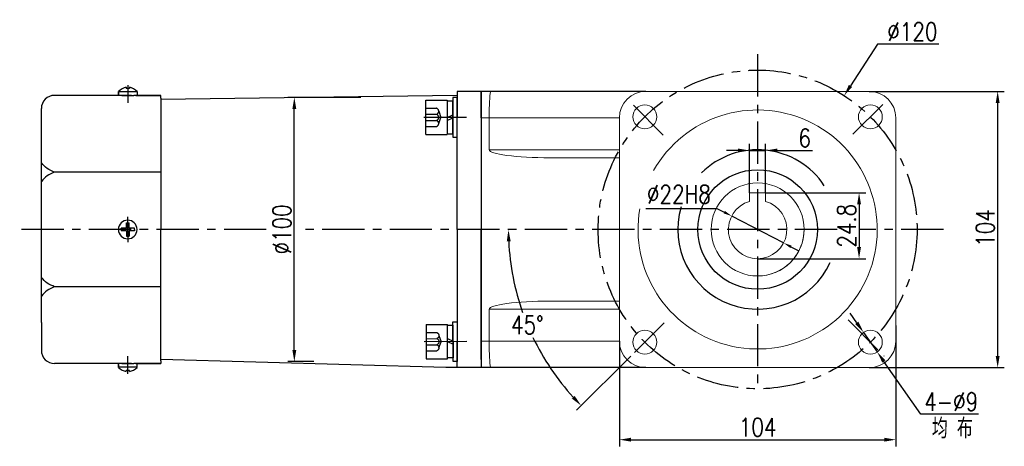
# Model space of a CAD drawing. Header units: inches. Extents: x 675 to 6233, y 11 to 1887.
# Tile 2 of 48: x 2558 to 2854, y 227 to 355. Entities that reach past the tile are written whole.
import ezdxf

# ---------------------------------------------------------------- set-up
doc = ezdxf.new("R2010")
doc.units = ezdxf.units.IN
doc.header["$LTSCALE"] = 10
doc.header["$MEASUREMENT"] = 0
doc.linetypes.add('CENTER', pattern=[10.16, 6.35, -1.27, 1.27, -1.27])
doc.linetypes.add('HIDDEN', pattern=[1.905, 1.27, -0.635])
for name, color, linetype in [('1轮廓实线层', 7, 'Continuous'), ('3中心线层', 1, 'CENTER'), ('4虚线层', 6, 'HIDDEN'), ('6文字层', 3, 'Continuous'), ('7标注层', 4, 'Continuous')]:
    doc.layers.add(name, color=color, linetype=linetype)
doc.styles.add('PC_TEXTSTYLE', font='isocp.shx', dxfattribs={"width": 0.8, "bigfont": 'HZFS.SHX'})
doc.styles.add('TH_GBDIM', font='romans.shx', dxfattribs={"width": 0.8, "bigfont": 'gbcbig.shx'})
doc.dimstyles.new('TH_GBDIM', dxfattribs={"dimtxt": 3.5, "dimasz": 2.5, "dimexe": 2, "dimexo": 0, "dimgap": 1, "dimtad": 1, "dimdec": 4, "dimdsep": 46, "dimtxsty": 'TH_GBDIM', "dimcen": 0.09, "dimclrd": 4, "dimclre": 4, "dimclrt": 3, "dimadec": 0, "dimazin": 0, "dimtfac": 1, "dimtdec": 4, "dimtmove": 0, "dimatfit": 3, "dimfxl": 1, "dimtzin": 0, "dimarcsym": 0})
doc.dimstyles.new('角度标注', dxfattribs={"dimtxt": 3.5, "dimasz": 3, "dimexe": 2, "dimexo": 0, "dimgap": 1, "dimtad": 1, "dimtih": 1, "dimtoh": 1, "dimdsep": 46, "dimtxsty": 'PC_TEXTSTYLE', "dimsah": 1, "dimcen": 0.09, "dimclrd": 4, "dimclrt": 3, "dimadec": 0, "dimazin": 0, "dimtfac": 0.7, "dimtmove": 0, "dimatfit": 0, "dimfxl": 1, "dimtzin": 0, "dimarcsym": 0})

# ---------------------------------------------------------------- blocks, each defined once
blk = doc.blocks.new('*D67')
at = {"layer": '7标注层', "color": 4, "lineweight": -2, "transparency": 16777216}
for p, q in [((2813.45, 333.71), (2854.11, 333.71)), ((2852.11, 254.01), (2852.11, 330.21)), ((2813.45, 250.51), (2854.11, 250.51))]:
    blk.add_line(p, q, dxfattribs=at)
at = {"layer": '7标注层', "color": 4, "transparency": 16777216}
for points in [[(2851.52, 330.21), (2852.69, 330.21), (2852.11, 333.71)], [(2851.52, 254.01), (2852.69, 254.01), (2852.11, 250.51)]]:
    blk.add_solid(points, dxfattribs=at)
at = {"layer": 'Defpoints', "color": 0, "transparency": 16777216}
for p in [(2813.45, 333.71), (2852.11, 333.71), (2813.45, 250.51)]:
    blk.add_point(p, dxfattribs=at)
at = {"layer": '7标注层', "color": 3, "transparency": 16777216, "insert": (2848.36, 292.55), "char_height": 5.5, "attachment_point": 5, "rotation": 90, "style": 'TH_GBDIM'}
blk.add_mtext('104', dxfattribs=at)
blk = doc.blocks.new('*D68')
at = {"layer": '7标注层', "color": 4, "lineweight": -2, "transparency": 16777216}
for p, q in [((2815.93, 347.94), (2807.8, 335.36)), ((2834.4, 347.94), (2815.93, 347.94)), ((2779.76, 292.11), (2779.94, 292.11)), ((2779.85, 292.02), (2779.85, 292.2))]:
    blk.add_line(p, q, dxfattribs=at)
at = {"layer": '7标注层', "color": 4, "transparency": 16777216}
blk.add_solid([(2807.31, 335.68), (2808.29, 335.04), (2805.9, 332.42)], dxfattribs=at)
at = {"layer": 'Defpoints', "color": 0, "transparency": 16777216}
for p in [(2805.9, 332.42), (2753.79, 251.79)]:
    blk.add_point(p, dxfattribs=at)
at = {"layer": '7标注层', "color": 3, "transparency": 16777216, "insert": (2826.44, 351.69), "char_height": 5.5, "attachment_point": 5, "style": 'TH_GBDIM'}
blk.add_mtext('{∅120}{}{}', dxfattribs=at)
blk = doc.blocks.new('*D60')
at = {"layer": '7标注层', "color": 4, "lineweight": -2, "transparency": 16777216}
for p, q in [((2809.72, 263.98), (2807.71, 266.85)), ((2811.72, 261.12), (2815.85, 255.22)), ((2828.96, 236.47), (2817.86, 252.35)), ((2846.3, 236.47), (2828.96, 236.47))]:
    blk.add_line(p, q, dxfattribs=at)
at = {"layer": '7标注层', "color": 4, "transparency": 16777216}
for points in [[(2810.2, 264.32), (2809.24, 263.65), (2811.72, 261.12)], [(2818.33, 252.68), (2817.38, 252.01), (2815.85, 255.22)]]:
    blk.add_solid(points, dxfattribs=at)
at = {"layer": 'Defpoints', "color": 0, "transparency": 16777216}
for p in [(2811.72, 261.12), (2815.85, 255.22)]:
    blk.add_point(p, dxfattribs=at)
at = {"layer": '7标注层', "color": 3, "transparency": 16777216, "insert": (2838.13, 240.22), "char_height": 5.5, "attachment_point": 5, "style": 'TH_GBDIM'}
blk.add_mtext('{4-∅9}', dxfattribs=at)
blk = doc.blocks.new('*D69')
at = {"layer": '7标注层', "color": 4, "lineweight": -2, "transparency": 16777216}
for p, q in [((2777.45, 303.15), (2777.45, 317.89)), ((2782.25, 303.15), (2782.25, 317.89)), ((2773.95, 315.89), (2770.45, 315.89)), ((2777.45, 315.89), (2782.25, 315.89)), ((2785.75, 315.89), (2796.39, 315.89))]:
    blk.add_line(p, q, dxfattribs=at)
at = {"layer": '7标注层', "color": 4, "transparency": 16777216}
for points in [[(2773.95, 316.48), (2773.95, 315.31), (2777.45, 315.89)], [(2785.75, 316.48), (2785.75, 315.31), (2782.25, 315.89)]]:
    blk.add_solid(points, dxfattribs=at)
at = {"layer": 'Defpoints', "color": 0, "transparency": 16777216}
for p in [(2777.45, 315.89), (2777.45, 303.15), (2782.25, 303.15)]:
    blk.add_point(p, dxfattribs=at)
at = {"layer": '7标注层', "color": 3, "transparency": 16777216, "insert": (2794.03, 319.64), "char_height": 5.5, "attachment_point": 5, "style": 'TH_GBDIM'}
blk.add_mtext('6', dxfattribs=at)
blk = doc.blocks.new('*D70')
at = {"layer": '7标注层', "color": 4, "lineweight": -2, "transparency": 16777216}
for p, q in [((2746.19, 298.46), (2767.6, 298.46)), ((2767.6, 298.46), (2769.82, 297.31)), ((2787.66, 288.05), (2772.04, 296.16)), ((2789.88, 286.9), (2792.1, 285.75))]:
    blk.add_line(p, q, dxfattribs=at)
at = {"layer": '7标注层', "color": 4, "transparency": 16777216}
for points in [[(2770.01, 297.68), (2769.62, 296.94), (2772.04, 296.16)], [(2790.07, 287.27), (2789.68, 286.53), (2787.66, 288.05)]]:
    blk.add_solid(points, dxfattribs=at)
at = {"layer": 'Defpoints', "color": 0, "transparency": 16777216}
for p in [(2772.04, 296.16), (2787.66, 288.05)]:
    blk.add_point(p, dxfattribs=at)
at = {"layer": '7标注层', "color": 3, "transparency": 16777216, "insert": (2756.15, 302.71), "char_height": 5.5, "attachment_point": 5, "style": 'TH_GBDIM'}
blk.add_mtext('{∅22}{}{H8}', dxfattribs=at)
blk = doc.blocks.new('*D71')
at = {"layer": '7标注层', "color": 4, "lineweight": -2, "transparency": 16777216}
for p, q in [((2782.25, 303.15), (2812.39, 303.15)), ((2810.39, 299.65), (2810.39, 286.81)), ((2779.85, 283.31), (2812.39, 283.31))]:
    blk.add_line(p, q, dxfattribs=at)
at = {"layer": '7标注层', "color": 4, "transparency": 16777216}
for points in [[(2809.8, 299.65), (2810.97, 299.65), (2810.39, 303.15)], [(2809.8, 286.81), (2810.97, 286.81), (2810.39, 283.31)]]:
    blk.add_solid(points, dxfattribs=at)
at = {"layer": 'Defpoints', "color": 0, "transparency": 16777216}
for p in [(2782.25, 303.15), (2779.85, 283.31), (2810.39, 283.31)]:
    blk.add_point(p, dxfattribs=at)
at = {"layer": '7标注层', "color": 3, "transparency": 16777216, "insert": (2806.64, 293.23), "char_height": 5.5, "attachment_point": 5, "rotation": 90, "style": 'TH_GBDIM'}
blk.add_mtext('{24.8}{}{}', dxfattribs=at)
blk = doc.blocks.new('*D63')
at = {"layer": '7标注层', "color": 4, "lineweight": -2, "transparency": 16777216}
for p, q in [((2660.45, 331.89), (2638.39, 331.89)), ((2640.39, 255.81), (2640.39, 328.39)), ((2646.25, 252.31), (2638.39, 252.31))]:
    blk.add_line(p, q, dxfattribs=at)
at = {"layer": '7标注层', "color": 4, "transparency": 16777216}
for points in [[(2639.81, 328.39), (2640.97, 328.39), (2640.39, 331.89)], [(2639.81, 255.81), (2640.97, 255.81), (2640.39, 252.31)]]:
    blk.add_solid(points, dxfattribs=at)
at = {"layer": 'Defpoints', "color": 0, "transparency": 16777216}
for p in [(2640.39, 331.89), (2660.45, 331.89), (2646.25, 252.31)]:
    blk.add_point(p, dxfattribs=at)
at = {"layer": '7标注层', "color": 3, "transparency": 16777216, "insert": (2636.64, 292.11), "char_height": 5.5, "attachment_point": 5, "rotation": 90, "style": 'TH_GBDIM'}
blk.add_mtext('%%C100', dxfattribs=at)
blk = doc.blocks.new('GB／T70.1M8M12')
at = {"layer": '1轮廓实线层'}
for p, q in [((0, -6.5), (0, 6.5)), ((0, 6.5), (8, 6.5)), ((8, 6.5), (8, -6.5)), ((0, -6.5), (8, -6.5))]:
    blk.add_line(p, q, dxfattribs=at)
at = {"layer": '3中心线层'}
blk.add_line((15.26, 0), (-0.8, 0), dxfattribs=at)
at = {"layer": '4虚线层'}
for p, q in [((0, 3.43), (4, 3.43)), ((0, 1.14), (4, 1.14)), ((4.8, 2.29), (5.65, 0)), ((4.8, -2.29), (5.65, 0)), ((0, -1.14), (4, -1.14)), ((0, -3.43), (4, -3.43))]:
    blk.add_line(p, q, dxfattribs=at)
for centre in [(3.58, 2.29), (3.58, 0), (3.58, -2.29)]:
    blk.add_arc(centre, 1.22, 290.0384, 69.9616, dxfattribs=at)
blk = doc.blocks.new('GB848_8_1.6_R')
at = {"layer": '1轮廓实线层'}
for p, q in [((-4.2, 1.6), (-7.5, 1.6)), ((-7.5, 1.6), (-7.5, 0)), ((-7.5, 0), (-4.2, 0)), ((4.2, 1.6), (-4.2, 1.6)), ((-4.2, 0), (4.2, 0)), ((7.5, 1.6), (4.2, 1.6)), ((4.2, 0), (7.5, 0)), ((7.5, 0), (7.5, 1.6))]:
    blk.add_line(p, q, dxfattribs=at)
blk = doc.blocks.new('GB93_8_1.05_R')
at = {"layer": '1轮廓实线层'}
for p, q in [((6.15, 2.1), (-6.15, 2.1)), ((-6.15, 2.1), (-6.15, 0)), ((-6.15, 0), (6.15, 0)), ((0, 0), (-0.9, 2.1)), ((1.13, 0), (0.23, 2.1)), ((6.15, 0), (6.15, 2.1))]:
    blk.add_line(p, q, dxfattribs=at)
blk = doc.blocks.new('*D295')
at = {"layer": '7标注层', "color": 4, "lineweight": -2, "transparency": 16777216}
for p, q in [((2821.45, 263.21), (2821.45, 226.78)), ((2738.25, 258.51), (2738.25, 226.78)), ((2741.75, 228.78), (2817.95, 228.78))]:
    blk.add_line(p, q, dxfattribs=at)
at = {"layer": '7标注层', "color": 4, "transparency": 16777216}
for points in [[(2741.75, 229.37), (2741.75, 228.2), (2738.25, 228.78)], [(2817.95, 229.37), (2817.95, 228.2), (2821.45, 228.78)]]:
    blk.add_solid(points, dxfattribs=at)
at = {"layer": 'Defpoints', "color": 0, "transparency": 16777216}
for p in [(2821.45, 263.21), (2738.25, 258.51), (2821.45, 228.78)]:
    blk.add_point(p, dxfattribs=at)
at = {"layer": '7标注层', "color": 3, "transparency": 16777216, "insert": (2779.85, 232.53), "char_height": 5.5, "attachment_point": 5, "style": 'TH_GBDIM'}
blk.add_mtext('104', dxfattribs=at)
blk = doc.blocks.new('*D321')
at = {"layer": '7标注层', "color": 0, "lineweight": -2, "transparency": 16777216}
blk.add_line((2741.66, 253.92), (2725.33, 237.63), dxfattribs=at)
at = {"layer": '7标注层', "color": 4, "lineweight": -2, "transparency": 16777216}
for start, end in [(182.674, 199.3987), (205.6033, 222.2584)]:
    blk.add_arc((2779.85, 292.02), 75, start, end, dxfattribs=at)
at = {"layer": '7标注层', "color": 4, "transparency": 16777216}
for points in [[(2704.34, 288.5), (2705.51, 288.53), (2704.85, 292.02)], [(2724.76, 241.98), (2723.91, 241.18), (2726.75, 239.05)]]:
    blk.add_solid(points, dxfattribs=at)
at = {"layer": 'Defpoints', "color": 0, "transparency": 16777216}
for p in [(2630.48, 292.02), (2779.85, 292.02), (2837.85, 292.02), (2707.39, 272.63), (2741.66, 253.92)]:
    blk.add_point(p, dxfattribs=at)
at = {"layer": '7标注层', "color": 3, "transparency": 16777216, "insert": (2710.54, 263.36), "char_height": 5.5, "attachment_point": 5, "style": 'TH_GBDIM'}
blk.add_mtext('45°', dxfattribs=at)

msp = doc.modelspace()

# ---------------------------------------------------------------- linework, layer by layer
for p, q in [((2589.766328, 334.929246), (2589.766328, 334.586689)), ((2590.726328, 334.929246), (2590.726328, 334.586689)), ((2591.401423, 332.506689), (2568.246328, 332.506689)), ((2587.446328, 333.654965), (2587.446328, 332.506689)), ((2593.046328, 333.579442), (2587.446328, 333.579442)), ((2587.44633, 332.748892), (2587.44633, 333.654967)), ((2588.446328, 332.506689), (2592.046328, 332.506689)), ((2588.446328, 332.506689), (2592.046328, 332.506689)), ((2590.726328, 334.586689), (2589.766328, 334.586689)), ((2600.246328, 332.506689), (2592.046328, 332.506689)), ((2593.046328, 333.654965), (2593.046328, 332.506689)), ((2689.446328, 332.512332), (2600.246328, 331.253909)), ((2600.246328, 331.706689), (2600.246328, 332.506689)), ((2696.646328, 333.706689), (2689.446328, 333.706689)), ((2689.446328, 333.706689), (2689.446328, 325.706689)), ((2689.446328, 333.706689), (2689.446328, 325.706689)), ((2696.646328, 333.706689), (2689.446328, 333.706689)), ((2689.446328, 333.706689), (2689.446328, 325.706689)), ((2746.246327, 333.70669), (2696.646328, 333.706689)), ((2696.646328, 325.706689), (2696.646328, 333.706689)), ((2696.646328, 325.706689), (2696.646328, 333.706689)), ((2696.646328, 325.706689), (2696.646328, 333.706689)), ((2600.246328, 331.706689), (2600.246328, 292.106689)), ((2696.646328, 331.306689), (2696.646328, 292.106689)), ((2696.646328, 331.306689), (2696.646328, 292.106689)), ((2696.646328, 331.306689), (2696.646328, 292.106689)), ((2564.246328, 320.106689), (2564.246328, 328.506689)), ((2689.446328, 292.106689), (2689.446328, 325.706689)), ((2689.446328, 292.106689), (2689.446328, 325.706689)), ((2689.446328, 292.106689), (2689.446328, 325.706689)), ((2564.246328, 264.106689), (2564.246328, 320.106689)), ((2600.246328, 309.371682), (2568.246328, 309.371682)), ((2600.246328, 252.506689), (2600.246328, 292.106689)), ((2689.446328, 292.106689), (2689.446328, 258.506689)), ((2689.446328, 292.106689), (2689.446328, 258.506689)), ((2689.446328, 292.106689), (2689.446328, 258.506689)), ((2696.646328, 252.906689), (2696.646328, 292.106689)), ((2696.646328, 252.906689), (2696.646328, 292.106689)), ((2696.646328, 252.906689), (2696.646328, 292.106689)), ((2600.246328, 274.841695), (2568.246328, 274.841695)), ((2564.246328, 264.106689), (2564.246328, 255.706689)), ((2689.446328, 250.506689), (2689.446328, 258.506689)), ((2689.446328, 250.506689), (2689.446328, 258.506689)), ((2689.446328, 250.506689), (2689.446328, 258.506689)), ((2689.446328, 250.506689), (2689.446328, 258.506689)), ((2696.646328, 258.506689), (2696.646328, 250.506689)), ((2696.646328, 258.506689), (2696.646328, 250.506689)), ((2696.646328, 258.506689), (2696.646328, 250.506689)), ((2686.007141, 250.506689), (2600.246328, 252.959469)), ((2600.246328, 252.506689), (2600.246328, 251.706689)), ((2591.401423, 251.706689), (2568.246328, 251.706689)), ((2587.446328, 250.558412), (2587.446328, 251.706689)), ((2593.046328, 250.633936), (2587.446328, 250.633936)), ((2587.44633, 251.464486), (2587.44633, 250.558411)), ((2588.446328, 251.706689), (2592.046328, 251.706689)), ((2588.446328, 251.706689), (2592.046328, 251.706689)), ((2590.726328, 249.626689), (2589.766328, 249.626689)), ((2589.766328, 249.284131), (2589.766328, 249.626689)), ((2590.726328, 249.284131), (2590.726328, 249.626689)), ((2600.246328, 251.706689), (2592.046328, 251.706689)), ((2593.046328, 250.558412), (2593.046328, 251.706689)), ((2689.446328, 250.506689), (2686.007141, 250.506689)), ((2689.446328, 250.506689), (2686.007141, 250.506689)), ((2689.446328, 250.506689), (2686.007141, 250.506689)), ((2696.646328, 250.506689), (2689.446328, 250.506689)), ((2696.646328, 250.506689), (2689.446328, 250.506689)), ((2746.246327, 250.506688), (2696.646321, 250.506687))]:
    msp.add_line(p, q)
at = {"color": 7, "linetype": 'Continuous', "lineweight": 15}
for p, q in [((2696.646328, 333.70669), (2699.574626, 333.70669)), ((2813.446326, 333.70669), (2746.246327, 333.70669)), ((2699.046327, 325.706688), (2696.646328, 325.706688)), ((2738.246329, 325.706688), (2699.046327, 325.706688)), ((2699.046327, 316.106688), (2699.046327, 325.706688)), ((2738.246329, 325.706688), (2738.246329, 258.506689)), ((2821.446324, 258.506689), (2821.446324, 325.706688)), ((2699.046327, 316.106688), (2738.246329, 316.106688)), ((2738.246329, 313.706689), (2717.297123, 313.706689)), ((2777.446327, 300.573093), (2777.446327, 303.146689)), ((2777.446327, 303.146689), (2782.246327, 303.146689)), ((2782.246327, 303.146689), (2782.246327, 300.573093)), ((2717.297123, 270.506688), (2738.246329, 270.506688)), ((2738.246329, 268.106689), (2699.046327, 268.106689)), ((2699.046327, 268.106689), (2699.046327, 258.506689)), ((2696.646328, 258.506689), (2699.046327, 258.506689)), ((2699.046327, 258.506689), (2738.246329, 258.506689)), ((2699.574626, 250.506688), (2696.646328, 250.506688)), ((2699.574626, 250.506687), (2696.646328, 250.506687)), ((2746.246327, 250.506688), (2813.446326, 250.506688))]:
    msp.add_line(p, q, dxfattribs=at)
for centre, radius in [((2745.905202, 326.047814), 3.6), ((2813.787453, 326.047814), 3.6), ((2779.846327, 292.106689), 14), ((2779.846327, 292.106689), 14), ((2745.905202, 258.165563), 3.6), ((2813.787453, 258.165563), 3.6)]:
    msp.add_circle(centre, radius, dxfattribs=at)
for centre, radius, start, end in [((2591.014243, 329.908173), 5.173825, 103.95724298, 133.59914619), ((2589.478413, 329.908173), 5.173825, 46.40085381, 76.04275702), ((2568.246328, 328.506689), 4, 90, 180), ((2568.246328, 255.706689), 4, 180, 270), ((2591.014243, 254.305204), 5.173825, 226.40085381, 256.04275702), ((2589.478413, 254.305204), 5.173825, 283.95724298, 313.59914619)]:
    msp.add_arc(centre, radius, start, end)
for centre, radius, start, end in [((2746.246327, 325.706689), 8, 90, 180), ((2813.446327, 325.706689), 8, 0, 90), ((2779.846327, 292.106689), 36, 170.05681088, 150.45620834), ((2779.846327, 292.106689), 8.8, 105.82661992, 74.17337966), ((2779.846327, 292.106689), 14, 292.4427042, 0), ((2779.846327, 292.106689), 14, 270, 292.4427042), ((2746.246327, 258.506689), 8, 180, 270), ((2813.446327, 258.506689), 8, 270, 0)]:
    msp.add_arc(centre, radius, start, end, dxfattribs=at)
for centre, major_axis, ratio, start_param, end_param in [((2699.574625, 325.706689), (0, 8), 0.0660372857, 0, 1.5707963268), ((2717.297124, 316.106689), (-18.250797, 0), 0.1315011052, 0, 1.5707963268), ((2717.297124, 268.106689), (18.250797, 0), 0.1315011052, 1.5707963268, 3.1415926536), ((2699.574625, 258.506689), (0, 8), 0.0660372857, 1.5707963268, 3.1415926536)]:
    msp.add_ellipse(centre, major_axis=major_axis, ratio=ratio, start_param=start_param, end_param=end_param, dxfattribs=at)
for points in [[(2592.646328, 332.506689), (2600.246328, 332.506689)], [(2592.646328, 251.706689), (2600.246328, 251.706689)]]:
    msp.add_open_spline(points, degree=1)
for points in [[(2568.246328, 309.371682), (2565.962209, 310.504166), (2564.246328, 312.175837)], [(2568.246328, 309.371682), (2565.962209, 308.239199), (2564.246328, 306.567527)], [(2568.246328, 274.841695), (2565.962209, 275.974179), (2564.246328, 277.64585)], [(2568.246328, 274.841695), (2565.962209, 273.709212), (2564.246328, 272.03754)]]:
    msp.add_spline(points, degree=3)
at = {"layer": '1轮廓实线层'}
for p, q in [((2588.646328, 332.506689), (2591.846328, 332.506689)), ((2589.846328, 292.506689), (2589.846328, 294.106689)), ((2589.846328, 294.106689), (2590.646328, 294.106689)), ((2590.646328, 292.506689), (2590.646328, 294.106689)), ((2589.846328, 292.506689), (2588.246328, 292.506689)), ((2588.246328, 292.106689), (2588.246328, 292.506689)), ((2588.246328, 292.106689), (2588.246328, 291.706689)), ((2589.846328, 291.706689), (2588.246328, 291.706689)), ((2589.846328, 291.706689), (2589.846328, 290.106689)), ((2592.246328, 292.506689), (2590.646328, 292.506689)), ((2592.246328, 291.706689), (2590.646328, 291.706689)), ((2590.646328, 291.706689), (2590.646328, 290.106689)), ((2592.246328, 292.106689), (2592.246328, 292.506689)), ((2592.246328, 292.106689), (2592.246328, 291.706689)), ((2589.846328, 290.106689), (2590.646328, 290.106689)), ((2588.646328, 251.706689), (2591.846328, 251.706689))]:
    msp.add_line(p, q, dxfattribs=at)
at = {"layer": '1轮廓实线层', "color": 0}
for p, q in [((2696.646328, 333.706689), (2696.646328, 250.506689)), ((2696.646328, 333.706689), (2696.646328, 250.506689)), ((2696.646328, 332.106689), (2696.646328, 331.386689)), ((2696.646328, 332.106689), (2696.646328, 331.386689))]:
    msp.add_line(p, q, dxfattribs=at)
at = {"layer": '1轮廓实线层'}
msp.add_circle((2779.846327, 292.106689), 18, dxfattribs=at)
for centre, radius, start, end in [((2779.846327, 292.106689), 24, 33.21373215, 134.82574941), ((2779.846327, 292.106689), 24, 163.59516291, 335.40402365), ((2590.246328, 292.106689), 2.8, 0, 180), ((2590.246328, 292.106689), 2.8, 180, 0)]:
    msp.add_arc(centre, radius, start, end, dxfattribs=at)
at = {"layer": '3中心线层', "ltscale": 0.2}
for p, q in [((2779.846327, 344.906689), (2779.846327, 245.504293)), ((2590.246328, 335.565857), (2590.246328, 330.269151)), ((2751.426076, 320.52694), (2741.754105, 330.198911)), ((2808.53144, 320.791801), (2817.938549, 330.198911)), ((2590.246328, 291.264372), (2590.246328, 295.889335)), ((2590.246328, 290.687482), (2590.246328, 295.689811)), ((2590.246328, 290.158047), (2590.246328, 295.651911)), ((2590.246328, 291.478085), (2590.246328, 295.306689)), ((2590.246328, 294.055331), (2590.246328, 288.561467)), ((2590.246328, 293.525895), (2590.246328, 288.523567)), ((2631.921024, 292.106689), (2557.718801, 292.106689)), ((2590.246328, 292.949006), (2590.246328, 288.324043)), ((2590.246328, 292.735293), (2590.246328, 288.906689)), ((2803.749544, 292.106688), (2643.580225, 292.106689)), ((2835.779851, 292.106688), (2810.72702, 292.106688)), ((2751.753872, 264.014234), (2741.754105, 254.014466)), ((2807.096215, 264.8568), (2817.938549, 254.014466)), ((2590.246328, 248.647521), (2590.246328, 253.944227))]:
    msp.add_line(p, q, dxfattribs=at)
msp.add_circle((2779.846327, 292.106689), 48, dxfattribs=at)

# ---------------------------------------------------------------- block references
at = {"layer": '1轮廓实线层', "zscale": 0.8}
for name, p, xscale, yscale, rotation in [('GB93_8_1.05_R', (2686.409706, 325.879614), 0.8, 0.8, 270), ('GB848_8_1.6_R', (2688.089706, 325.879614), 0.8, 0.8, 270), ('GB848_8_1.6_R', (2688.15856, 258.316237), -0.8000000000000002, 0.8000000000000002, 270.1167809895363), ('GB93_8_1.05_R', (2686.478564, 258.312813), -0.8000000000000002, 0.8000000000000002, 270.1167809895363)]:
    msp.add_blockref(name, p, dxfattribs=dict(at, xscale=xscale, yscale=yscale, rotation=rotation))
at = {"layer": '3中心线层', "ltscale": 0.2, "xscale": 0.8, "yscale": 0.8, "zscale": 0.8}
msp.add_blockref('GB／T70.1M8M12', (2680.009706, 325.879614), dxfattribs=at)
at = {"layer": '3中心线层', "ltscale": 0.2, "xscale": -0.8, "yscale": 0.8000000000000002, "zscale": 0.8, "rotation": 180.1167809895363}
msp.add_blockref('GB／T70.1M8M12', (2680.078577, 258.299769), dxfattribs=at)

# ---------------------------------------------------------------- texts
at = {"layer": '6文字层', "insert": (2832.2846, 235.172102), "char_height": 6, "width": 38.96782955, "attachment_point": 1, "style": 'PC_TEXTSTYLE'}
msp.add_mtext('{\\C3;均 布}', dxfattribs=at)

# ---------------------------------------------------------------- dimensions: what is measured, and where the dimension line sits
at = {"layer": '7标注层'}
for p1, p2, text, override, picture, middle in [((2753.791677, 251.793475), (2805.900977, 332.419903), '{<>}{}{}', {"dimtxt": 5.5, "dimasz": 3.5, "dimtih": 1, "dimtoh": 1, "dimdec": 0, "dimlfac": 1.25, "dimtofl": 0}, '*D68', (2826.440843, 347.943831)), ((2811.724419, 261.115799), (2815.850486, 255.215327), '{4-<>}', {"dimtxt": 5.5, "dimasz": 3.5, "dimtoh": 1, "dimdec": 0, "dimlfac": 1.25}, '*D60', (2838.12745, 236.473793))]:
    dim = msp.add_diameter_dim_2p(p1=p1, p2=p2, text=text, dimstyle='TH_GBDIM', override=override, dxfattribs=at)
    dim.commit()
    dim.dimension.update_dxf_attribs({"geometry": picture, "text_midpoint": middle, "dimtype": 163})
dim = msp.add_linear_dim(base=(2852.105809, 333.706689), p1=(2813.446326, 250.506688), p2=(2813.446327, 333.706689), angle=90, dimstyle='TH_GBDIM', override={"dimtxt": 5.5, "dimasz": 3.5, "dimdec": 1, "dimlfac": 1.25, "dimadec": 1}, dxfattribs=at)
dim.commit()
dim.dimension.update_dxf_attribs({"geometry": '*D67', "text_midpoint": (2852.105809, 292.551478), "dimtype": 160})
dim = msp.add_linear_dim(base=(2640.391516, 331.892578), p1=(2646.246328, 252.310506), p2=(2660.446328, 331.892578), angle=90, text='%%C100', dimstyle='TH_GBDIM', override={"dimtxt": 5.5, "dimasz": 3.5, "dimdec": 1, "dimlfac": 1.25, "dimadec": 1}, dxfattribs=at)
dim.commit()
dim.dimension.update_dxf_attribs({"geometry": '*D63', "text_midpoint": (2640.391516, 292.106689), "dimtype": 160})
for base, p1, p2, override, picture, middle in [((2777.446327, 315.894278), (2782.246327, 303.146689), (2777.446327, 303.146689), {"dimtxt": 5.5, "dimasz": 3.5, "dimdec": 1, "dimlfac": 1.25, "dimadec": 1}, '*D69', (2794.032994, 315.894278)), ((2821.446324, 228.7842), (2738.246329, 258.506689), (2821.446324, 263.212693), {"dimtxt": 5.5, "dimasz": 3.5, "dimgap": 1, "dimtad": 1, "dimjust": 0, "dimdec": 1, "dimlfac": 1.25, "dimse1": 0, "dimse2": 0, "dimsd1": 0, "dimsd2": 0, "dimadec": 1}, '*D295', (2779.846326, 228.7842))]:
    dim = msp.add_linear_dim(base=base, p1=p1, p2=p2, dimstyle='TH_GBDIM', override=override, dxfattribs=at)
    dim.commit()
    dim.dimension.update_dxf_attribs({"geometry": picture, "text_midpoint": middle, "dimtype": 160})
dim = msp.add_diameter_dim_2p(p1=(2787.657219, 288.053299), p2=(2772.035435, 296.160078), text='{<>}{}{H8}', dimstyle='TH_GBDIM', override={"dimtxt": 5.5, "dimasz": 2.5, "dimgap": 1.5, "dimtad": 1, "dimjust": 0, "dimtoh": 1, "dimdec": 0, "dimlfac": 1.25, "dimse1": 0, "dimse2": 0, "dimsd1": 0, "dimsd2": 0, "dimadec": 0}, dxfattribs=at)
dim.commit()
dim.dimension.update_dxf_attribs({"geometry": '*D70', "text_midpoint": (2756.145047, 302.71314)})
dim = msp.add_linear_dim(base=(2810.386764, 283.306689), p1=(2782.246327, 303.146689), p2=(2779.846327, 283.306689), angle=90, text='{<>}{}{}', dimstyle='TH_GBDIM', override={"dimtxt": 5.5, "dimasz": 3.5, "dimdec": 1, "dimlfac": 1.25, "dimadec": 1}, dxfattribs=at)
dim.commit()
dim.dimension.update_dxf_attribs({"geometry": '*D71', "text_midpoint": (2806.636764, 293.226689)})
dim = msp.add_angular_dim_2l(base=(2707.393318, 272.633503), line1=((2630.479516, 292.016689), (2837.846327, 292.016689)), line2=((2779.846327, 292.016689), (2741.664105, 253.924466)), dimstyle='角度标注', override={"dimtxt": 5.5, "dimasz": 3.5, "dimdec": 0, "dimtxsty": 'TH_GBDIM'}, dxfattribs=at)
dim.commit()
dim.dimension.update_dxf_attribs({"geometry": '*D321', "text_midpoint": (2710.537539, 263.355943)})

doc.saveas('drawing.dxf')
